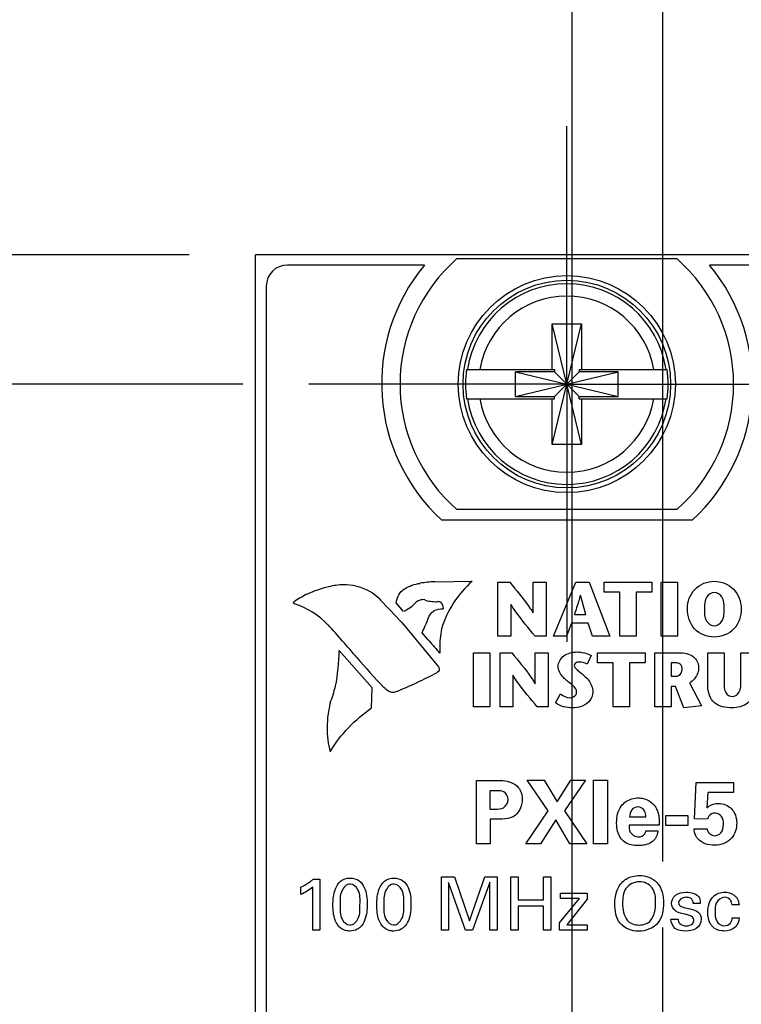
# Model space of a CAD drawing. Header units: inches. Extents: x 0 to 22, y 0 to 17.
# Tile 13 of 23: x 6.7 to 7.4, y 11.6 to 12.5. Entities that reach past the tile are written whole.
import ezdxf

# ---------------------------------------------------------------- set-up
doc = ezdxf.new("R2010")
doc.units = ezdxf.units.IN
doc.header["$LTSCALE"] = 1.21
doc.header["$MEASUREMENT"] = 0
doc.linetypes.add('CENTER', pattern=[0.6, 0.375, -0.075, 0.075, -0.075])
doc.layers.get('0').update_dxf_attribs({"linetype": 'CONTINUOUS'})
doc.layers.add('DEFAULT_1', color=7, linetype='CENTER')
doc.layers.add('DIMENSIONS', color=7, linetype='CONTINUOUS')
doc.styles.get("Standard").update_dxf_attribs({"font": 'txt', "width": 0.8})
doc.dimstyles.new('DIMSTYLE_1', dxfattribs={"dimtxt": 0.125, "dimasz": 0.18, "dimexe": 0.125, "dimexo": 0.0625, "dimgap": 0.03125, "dimtad": 0, "dimtih": 1, "dimtoh": 1, "dimzin": 0, "dimdsep": 46, "dimtxsty": 'STANDARD', "dimblk": '_FILLED', "dimblk1": '_FILLED', "dimblk2": '_FILLED', "dimcen": 0.09, "dimazin": 0, "dimtp": 0.01, "dimtm": 0.01, "dimtfac": 1, "dimtofl": 0, "dimtmove": 0, "dimatfit": 3, "dimldrblk": '_FILLED', "dimfxl": 1, "dimtolj": 1, "dimtzin": 0, "dimarcsym": 0})

# ---------------------------------------------------------------- blocks, each defined once
blk = doc.blocks.new('*D2')
at = {"layer": 'DIMENSIONS', "color": 2, "linetype": 'CONTINUOUS'}
for p, q in [((6.4569, 12.15322), (6.32665, 12.05578)), ((6.91037, 12.15322), (6.4569, 12.15322)), ((6.32665, 12.05578), (6.23487, 12.05578))]:
    blk.add_line(p, q, dxfattribs=at)
at = {"layer": 'DIMENSIONS', "color": 2, "linetype": 'CONTINUOUS', "insert": (6.17237, 12.11828), "char_height": 0.125, "width": 1.425, "attachment_point": 3, "line_spacing_factor": 0.9}
blk.add_mtext('122.45{\\ftxt.shx;\\W1.000000;\\H0.125000; }[4.821]', dxfattribs=at)
blk = doc.blocks.new('_FILLED')
at = {"color": 0, "linetype": 'BYBLOCK'}
blk.add_solid([(0, 0), (-1, 0.1736), (-1, -0.1736)], dxfattribs=at)
blk = doc.blocks.new('*D3')
at = {"layer": 'DIMENSIONS', "color": 2, "linetype": 'CONTINUOUS'}
blk.add_line((6.85987, 12.27522), (6.23487, 12.27522), dxfattribs=at)
at = {"layer": 'DIMENSIONS', "color": 2, "linetype": 'CONTINUOUS', "insert": (6.17237, 12.33772), "char_height": 0.125, "width": 1.425, "attachment_point": 3, "line_spacing_factor": 0.9}
blk.add_mtext('125.55{\\ftxt.shx;\\W1.000000;\\H0.125000; }[4.943]', dxfattribs=at)
blk = doc.blocks.new('*D13')
at = {"layer": 'DIMENSIONS', "color": 2, "linetype": 'CONTINUOUS'}
for p, q in [((7.07454, 12.8715), (7.07454, 12.96272)), ((7.22137, 12.78973), (7.07454, 12.8715)), ((7.22137, 9.49422), (7.22137, 12.78973))]:
    blk.add_line(p, q, dxfattribs=at)
at = {"layer": 'DIMENSIONS', "color": 2, "linetype": 'CONTINUOUS', "insert": (7.01204, 13.02522), "char_height": 0.125, "width": 1.425, "attachment_point": 1, "rotation": 90, "line_spacing_factor": 0.9}
blk.add_mtext('2X 0.13{\\ftxt.shx;\\W1.000000;\\H0.125000; }[.005]', dxfattribs=at)
blk = doc.blocks.new('*D20')
at = {"layer": 'DIMENSIONS', "color": 2, "linetype": 'CONTINUOUS'}
blk.add_line((7.44337, 10.02872), (7.44337, 12.96272), dxfattribs=at)
at = {"layer": 'DIMENSIONS', "color": 2, "linetype": 'CONTINUOUS', "insert": (7.38087, 13.02522), "char_height": 0.125, "width": 1.425, "attachment_point": 1, "rotation": 90, "line_spacing_factor": 0.9}
blk.add_mtext('2X 5.77{\\ftxt.shx;\\W1.000000;\\H0.125000; }[.227]', dxfattribs=at)
blk = doc.blocks.new('*D21')
at = {"layer": 'DIMENSIONS', "color": 2, "linetype": 'CONTINUOUS'}
for p, q in [((7.24973, 12.86987), (7.24973, 12.96272)), ((7.30709, 12.83986), (7.24973, 12.86987)), ((7.30709, 11.70244), (7.30709, 12.83986))]:
    blk.add_line(p, q, dxfattribs=at)
at = {"layer": 'DIMENSIONS', "color": 2, "linetype": 'CONTINUOUS', "insert": (7.18723, 13.02522), "char_height": 0.125, "width": 1.425, "attachment_point": 1, "rotation": 90, "line_spacing_factor": 0.9}
blk.add_mtext('2X 2.30{\\ftxt.shx;\\W1.000000;\\H0.125000; }[.091]', dxfattribs=at)

msp = doc.modelspace()

# ---------------------------------------------------------------- linework, layer by layer
at = {"color": 7, "linetype": 'CONTINUOUS'}
for p, q in [((6.92237, 7.13731), (6.92237, 12.27522)), ((7.71037, 12.27522), (6.92237, 12.27522)), ((7.11262, 12.27172), (7.32012, 12.27172)), ((7.08208, 12.26572), (6.95254, 12.26572)), ((7.68054, 12.26572), (7.35101, 12.26572)), ((6.93254, 12.24572), (6.93254, 8.17572)), ((7.20259, 12.09613), (7.23015, 12.21031)), ((7.20259, 12.167), (7.20259, 12.21031)), ((7.23015, 12.09613), (7.20259, 12.21031)), ((7.20259, 12.21031), (7.23015, 12.21031)), ((7.23015, 12.21031), (7.23015, 12.167)), ((7.12172, 12.167), (7.20466, 12.167)), ((7.16785, 12.14151), (7.16785, 12.16493)), ((7.16785, 12.14151), (7.26489, 12.16493)), ((7.20466, 12.16493), (7.16785, 12.16493)), ((7.16785, 12.16493), (7.26489, 12.14151)), ((7.20466, 12.167), (7.20466, 12.16493)), ((7.20466, 12.14151), (7.22808, 12.16493)), ((7.22808, 12.14151), (7.20466, 12.16493)), ((7.22808, 12.167), (7.22808, 12.16493)), ((7.22808, 12.167), (7.31102, 12.167)), ((7.26489, 12.16493), (7.22808, 12.16493)), ((7.26489, 12.14151), (7.26489, 12.16493)), ((7.12172, 12.13944), (7.20466, 12.13944)), ((7.16785, 12.14151), (7.20466, 12.14151)), ((7.20259, 12.09613), (7.20259, 12.13944)), ((7.20466, 12.13944), (7.20466, 12.14151)), ((7.22808, 12.13944), (7.22808, 12.14151)), ((7.22808, 12.14151), (7.26489, 12.14151)), ((7.22808, 12.13944), (7.31102, 12.13944)), ((7.23015, 12.13944), (7.23015, 12.09613)), ((7.23015, 12.09613), (7.20259, 12.09613)), ((7.32012, 12.03472), (7.11262, 12.03472)), ((7.3348, 12.02472), (7.09829, 12.02472))]:
    msp.add_line(p, q, dxfattribs=at)
at = {"color": 40, "linetype": 'CONTINUOUS'}
for p, q in [((7.09189, 11.96644), (7.127, 11.96704)), ((7.1513, 11.91524), (7.1513, 11.96627)), ((7.1513, 11.96627), (7.16248, 11.96627)), ((7.18464, 11.93704), (7.18464, 11.96627)), ((7.18464, 11.96627), (7.19674, 11.96627)), ((7.19674, 11.96627), (7.19674, 11.91524)), ((7.20393, 11.91524), (7.22473, 11.96628)), ((7.22473, 11.96628), (7.23762, 11.96628)), ((7.23762, 11.96628), (7.25701, 11.91524)), ((7.25167, 11.95672), (7.25167, 11.96627)), ((7.25167, 11.96627), (7.29654, 11.96627)), ((7.29654, 11.96627), (7.29654, 11.95672)), ((7.30535, 11.91524), (7.30535, 11.96627)), ((7.30535, 11.96627), (7.32074, 11.96627)), ((7.32074, 11.96627), (7.32074, 11.91524)), ((7.2342, 11.93551), (7.22924, 11.95374)), ((7.2664, 11.95672), (7.25167, 11.95672)), ((7.2664, 11.91524), (7.2664, 11.95672)), ((7.28181, 11.95672), (7.28181, 11.91524)), ((7.29654, 11.95672), (7.28181, 11.95672)), ((7.0623, 11.93845), (7.05519, 11.94674)), ((7.08218, 11.94935), (7.0802, 11.94964)), ((7.09979, 11.94088), (7.09982, 11.94156)), ((7.16343, 11.94514), (7.16343, 11.91524)), ((7.22349, 11.93551), (7.2342, 11.93551)), ((7.06056, 11.92802), (7.09507, 11.88626)), ((7.22085, 11.92742), (7.21597, 11.91524)), ((7.23667, 11.92742), (7.22085, 11.92742)), ((7.24069, 11.91524), (7.23667, 11.92742)), ((7.08511, 11.91215), (7.07966, 11.91842)), ((7.16343, 11.91524), (7.1513, 11.91524)), ((7.19674, 11.91524), (7.18646, 11.91524)), ((7.21597, 11.91524), (7.20393, 11.91524)), ((7.25701, 11.91524), (7.24069, 11.91524)), ((7.28181, 11.91524), (7.2664, 11.91524)), ((7.32074, 11.91524), (7.30535, 11.91524)), ((7.03241, 11.86644), (7.00148, 11.90158)), ((7.09651, 11.89916), (7.09515, 11.90057)), ((7.12827, 11.8484), (7.12827, 11.89943)), ((7.12827, 11.89943), (7.14365, 11.89943)), ((7.14365, 11.89943), (7.14365, 11.8484)), ((7.15328, 11.8484), (7.15328, 11.89943)), ((7.15328, 11.89943), (7.16443, 11.89943)), ((7.18662, 11.8702), (7.18662, 11.89943)), ((7.18662, 11.89943), (7.19872, 11.89943)), ((7.19872, 11.89943), (7.19872, 11.8484)), ((7.23944, 11.89682), (7.2355, 11.88879)), ((7.24549, 11.88988), (7.24549, 11.89943)), ((7.24549, 11.89943), (7.29033, 11.89943)), ((7.29033, 11.89943), (7.29033, 11.88988)), ((7.29947, 11.8484), (7.29947, 11.89943)), ((7.29947, 11.89943), (7.32223, 11.89943)), ((7.34952, 11.86815), (7.34952, 11.89936)), ((7.34952, 11.89936), (7.3649, 11.89936)), ((7.3649, 11.89936), (7.3649, 11.87268)), ((7.38079, 11.8729), (7.38079, 11.89936)), ((7.38079, 11.89936), (7.39409, 11.89936)), ((7.09509, 11.88626), (7.09594, 11.88477)), ((7.26022, 11.88988), (7.24549, 11.88988)), ((7.26022, 11.8484), (7.26022, 11.88988)), ((7.2756, 11.88988), (7.2756, 11.8484)), ((7.29033, 11.88988), (7.2756, 11.88988)), ((7.31485, 11.88988), (7.31485, 11.87735)), ((7.31894, 11.88988), (7.31485, 11.88988)), ((7.0958, 11.88234), (7.09382, 11.88086)), ((7.09588, 11.88401), (7.09575, 11.88237)), ((7.09585, 11.88483), (7.09588, 11.88401)), ((7.16538, 11.8783), (7.16538, 11.8484)), ((7.31485, 11.87735), (7.31924, 11.87735)), ((7.31485, 11.86772), (7.31485, 11.8484)), ((7.31886, 11.86772), (7.31485, 11.86772)), ((7.32695, 11.84752), (7.31886, 11.86772)), ((7.33213, 11.87108), (7.34344, 11.84919)), ((7.03203, 11.84743), (7.03241, 11.86644)), ((7.20583, 11.85212), (7.21049, 11.86058)), ((7.14365, 11.8484), (7.12827, 11.8484)), ((7.16538, 11.8484), (7.15328, 11.8484)), ((7.19872, 11.8484), (7.18844, 11.8484)), ((7.2756, 11.8484), (7.26022, 11.8484)), ((7.31485, 11.8484), (7.29947, 11.8484)), ((7.34344, 11.84919), (7.32695, 11.84752)), ((7.13106, 11.71888), (7.13106, 11.77893)), ((7.13106, 11.77893), (7.14964, 11.77893)), ((7.19881, 11.75003), (7.17906, 11.7791)), ((7.17906, 11.7791), (7.19497, 11.7791)), ((7.19497, 11.7791), (7.20714, 11.75861)), ((7.20714, 11.75861), (7.22013, 11.7791)), ((7.23395, 11.7791), (7.21412, 11.75011)), ((7.22013, 11.7791), (7.23395, 11.7791)), ((7.24172, 11.71888), (7.24172, 11.77927)), ((7.24172, 11.77927), (7.25464, 11.77927)), ((7.25464, 11.77927), (7.25464, 11.71888)), ((7.33706, 11.74254), (7.33839, 11.77693)), ((7.33839, 11.77693), (7.37363, 11.77693)), ((7.37363, 11.77693), (7.37363, 11.76744)), ((7.14381, 11.76919), (7.14381, 11.75186)), ((7.15031, 11.76919), (7.14381, 11.76919)), ((7.34939, 11.76744), (7.34864, 11.75303)), ((7.37363, 11.76744), (7.34939, 11.76744)), ((7.14381, 11.75186), (7.14896, 11.75186)), ((7.17765, 11.71888), (7.19881, 11.75003)), ((7.21412, 11.75011), (7.23512, 11.71888)), ((7.14413, 11.74228), (7.14413, 11.71888)), ((7.15288, 11.74228), (7.14413, 11.74228)), ((7.20589, 11.74153), (7.19147, 11.71888)), ((7.21929, 11.71888), (7.20589, 11.74153)), ((7.30345, 11.73678), (7.27522, 11.73678)), ((7.27563, 11.74454), (7.29088, 11.74454)), ((7.30989, 11.7362), (7.30989, 11.74562)), ((7.30989, 11.74562), (7.33055, 11.74562)), ((7.33055, 11.74562), (7.33055, 11.7362)), ((7.34913, 11.7422), (7.33706, 11.74254)), ((7.29113, 11.73137), (7.30238, 11.73137)), ((7.33055, 11.7362), (7.30989, 11.7362)), ((7.33656, 11.7332), (7.34889, 11.7332)), ((7.14413, 11.71888), (7.13106, 11.71888)), ((7.19147, 11.71888), (7.17765, 11.71888)), ((7.23512, 11.71888), (7.21929, 11.71888)), ((7.25464, 11.71888), (7.24172, 11.71888)), ((6.97702, 11.68564), (6.9832, 11.68564)), ((6.9832, 11.68564), (6.9832, 11.63754)), ((7.09805, 11.63754), (7.09805, 11.68773)), ((7.09805, 11.68773), (7.11035, 11.68773)), ((7.10479, 11.68245), (7.10479, 11.63754)), ((7.12064, 11.63754), (7.10479, 11.68245)), ((7.11035, 11.68773), (7.12454, 11.64637)), ((7.12454, 11.64637), (7.13906, 11.68773)), ((7.14371, 11.68272), (7.12723, 11.63754)), ((7.13906, 11.68773), (7.15052, 11.68773)), ((7.14371, 11.63754), (7.14371, 11.68272)), ((7.15052, 11.68773), (7.15052, 11.63754)), ((7.16346, 11.63754), (7.16346, 11.68773)), ((7.16346, 11.68773), (7.17041, 11.68773)), ((7.17041, 11.68773), (7.17041, 11.66618)), ((7.19425, 11.66618), (7.19425, 11.68773)), ((7.19425, 11.68773), (7.20121, 11.68773)), ((7.20121, 11.68773), (7.20121, 11.63754)), ((6.96534, 11.67112), (6.96534, 11.67807)), ((6.97653, 11.63754), (6.97653, 11.67807)), ((7.21054, 11.6675), (7.21054, 11.67244)), ((7.21054, 11.67244), (7.23563, 11.67244)), ((7.23563, 11.67244), (7.23563, 11.66688)), ((7.17041, 11.66618), (7.19425, 11.66618)), ((7.20956, 11.64428), (7.2282, 11.6675)), ((7.2282, 11.6675), (7.21054, 11.6675)), ((7.23563, 11.66688), (7.21637, 11.64261)), ((7.34244, 11.66278), (7.33577, 11.66278)), ((7.17041, 11.66021), (7.17041, 11.63754)), ((7.19425, 11.66021), (7.17041, 11.66021)), ((7.19425, 11.63754), (7.19425, 11.66021)), ((7.37897, 11.66124), (7.37236, 11.66124)), ((7.20956, 11.63754), (7.20956, 11.64428)), ((7.31464, 11.6479), (7.32152, 11.6479)), ((7.37265, 11.64915), (7.37925, 11.64915)), ((6.9832, 11.63754), (6.97653, 11.63754)), ((7.10479, 11.63754), (7.09805, 11.63754)), ((7.12723, 11.63754), (7.12064, 11.63754)), ((7.15052, 11.63754), (7.14371, 11.63754)), ((7.17041, 11.63754), (7.16346, 11.63754)), ((7.20121, 11.63754), (7.19425, 11.63754)), ((7.23563, 11.63754), (7.20956, 11.63754)), ((7.21637, 11.64261), (7.23563, 11.64261)), ((7.23563, 11.64261), (7.23563, 11.63754))]:
    msp.add_line(p, q, dxfattribs=at)
at = {"color": 7, "linetype": 'CONTINUOUS'}
for radius in [0.1025, 0.09803]:
    msp.add_circle((7.21637, 12.15322), radius, dxfattribs=at)
for centre, radius, start, end in [((7.21637, 12.15322), 0.1575, 131.20295, 228.79705), ((7.21637, 12.15322), 0.1575, 311.20295, 48.79705), ((6.95254, 12.24572), 0.02, 90, 180), ((7.21654, 12.15372), 0.175, 140.20818, 227.4886), ((7.21654, 12.15372), 0.175, 312.5114, 39.79182), ((7.21637, 12.15322), 0.09473, 8.36374, 171.63626), ((7.21637, 12.15322), 0.0832, 9.53359, 170.46641), ((7.21637, 12.15322), 0.09565, 171.71661, 188.28339), ((7.21637, 12.15322), 0.09565, 351.71661, 8.28339), ((7.21637, 12.15322), 0.09473, 188.36374, 351.63626), ((7.21637, 12.15322), 0.0832, 189.53359, 350.46641)]:
    msp.add_arc(centre, radius, start, end, dxfattribs=at)
at = {"color": 40, "linetype": 'CONTINUOUS'}
for centre, radius, start, end in [((7.01407, 11.86107), 0.10313, 102.61003, 114.83945), ((7.00548, 11.90986), 0.05375, 90.01539, 105.10984), ((7.00543, 11.90948), 0.05413, 77.27641, 89.95795), ((7.097, 11.84072), 0.12593, 92.34709, 98.73675), ((7.02565, 11.85041), 0.11787, 117.80767, 124.64234), ((5.10528, 10.09084), 2.68304, 43.21595, 43.83753), ((7.09007, 11.97086), 0.02294, 249.90272, 262.89476), ((7.09487, 12.02087), 0.07321, 264.01252, 269.24618), ((6.38914, 11.36858), 0.82012, 39.93067, 42.79311), ((6.96582, 11.97539), 0.1273, 333.41409, 339.95865), ((7.1961, 11.90366), 0.09978, 169.37834, 180.00752), ((7.25059, 12.04594), 0.21283, 218.97686, 223.08275), ((6.80533, 11.90486), 0.19618, 349.11859, 359.04356), ((7.45284, 12.26101), 0.5683, 220.09244, 223.93813), ((7.22156, 11.90367), 0.12525, 180.01243, 182.07275), ((6.91146, 12.21997), 0.38505, 291.99198, 298.26808), ((6.87154, 11.89835), 0.12994, 339.1113, 346.42413), ((7.12083, 11.82013), 0.13175, 166.0108, 170.54237), ((7.08704, 11.82903), 0.09701, 172.45294, 180.0612), ((7.08721, 11.82894), 0.09717, 180.01149, 193.70516)]:
    msp.add_arc(centre, radius, start, end, dxfattribs=at)
for points in [[(7.01735, 11.96231), (7.02613, 11.96089), (7.03482, 11.95596), (7.04057, 11.94918)], [(7.06301, 11.95968), (7.06744, 11.96258), (7.07269, 11.96446), (7.07795, 11.96505)], [(7.127, 11.96704), (7.11358, 11.95532), (7.10319, 11.93915), (7.09811, 11.92208)], [(7.05519, 11.94674), (7.05574, 11.95177), (7.05875, 11.95693), (7.0629, 11.95984)], [(6.95827, 11.9466), (6.95827, 11.9469), (6.95845, 11.94722), (6.9587, 11.94737)], [(6.95911, 11.94571), (6.9587, 11.94573), (6.95827, 11.94619), (6.95827, 11.9466)], [(6.99101, 11.92566), (6.98242, 11.93482), (6.97109, 11.94194), (6.95911, 11.94571)], [(7.07342, 11.94649), (7.07039, 11.94305), (7.06652, 11.94022), (7.06233, 11.93835)], [(7.07711, 11.94885), (7.07577, 11.94829), (7.0745, 11.94749), (7.07342, 11.94652)], [(7.0802, 11.94964), (7.07913, 11.94964), (7.07803, 11.94938), (7.07708, 11.94888)], [(7.09784, 11.94701), (7.09674, 11.94749), (7.09551, 11.94774), (7.09431, 11.94774)], [(7.09982, 11.94156), (7.09982, 11.94346), (7.09907, 11.94548), (7.09784, 11.94693)], [(7.08536, 11.93176), (7.08625, 11.93474), (7.08835, 11.93754), (7.09097, 11.93922)], [(7.09092, 11.93928), (7.09366, 11.94037), (7.09665, 11.94095), (7.0996, 11.94095)], [(7.2355, 11.88879), (7.2333, 11.89014), (7.23057, 11.89069), (7.22799, 11.89069)], [(7.22566, 11.86233), (7.22566, 11.86695), (7.22016, 11.86986), (7.21668, 11.8729)], [(7.04836, 11.86292), (7.04667, 11.864), (7.04508, 11.86527), (7.04361, 11.86663)], [(7.05199, 11.86201), (7.05075, 11.86201), (7.04948, 11.86231), (7.04838, 11.86287)], [(7.05571, 11.86294), (7.05458, 11.86234), (7.05327, 11.86201), (7.05199, 11.86201)], [(7.21049, 11.86058), (7.21298, 11.85865), (7.21608, 11.857), (7.21923, 11.857)], [(7.22186, 11.84745), (7.21629, 11.84745), (7.21016, 11.84862), (7.20583, 11.85212)], [(6.99275, 11.80592), (7.00268, 11.82216), (7.01633, 11.83659), (7.032, 11.8474)], [(7.27214, 11.75886), (7.27557, 11.76114), (7.27986, 11.76236), (7.28397, 11.76236)], [(7.35605, 11.71763), (7.35024, 11.71763), (7.34355, 11.71951), (7.33981, 11.72396)], [(6.97653, 11.67807), (6.97316, 11.67525), (6.96932, 11.67298), (6.96534, 11.67112)], [(7.32896, 11.67327), (7.33353, 11.67327), (7.33949, 11.67193), (7.34154, 11.66785)], [(7.26903, 11.6627), (7.26903, 11.65722), (7.27002, 11.65112), (7.27347, 11.64686)], [(7.34154, 11.66785), (7.34226, 11.66629), (7.34244, 11.66449), (7.34244, 11.66278)], [(7.34071, 11.65422), (7.34241, 11.65264), (7.34334, 11.65009), (7.34334, 11.64776)], [(7.27347, 11.64686), (7.27599, 11.64373), (7.28059, 11.64227), (7.2846, 11.64227)], [(7.2846, 11.64227), (7.28861, 11.64227), (7.29314, 11.64379), (7.29572, 11.64686)], [(7.32917, 11.64157), (7.33134, 11.64157), (7.33392, 11.6421), (7.33528, 11.64379)], [(7.33528, 11.64379), (7.33598, 11.64471), (7.33639, 11.64591), (7.33639, 11.64706)], [(7.34334, 11.64776), (7.34334, 11.64442), (7.34146, 11.64069), (7.33862, 11.63893)], [(7.33862, 11.63893), (7.3356, 11.63708), (7.3318, 11.63657), (7.32826, 11.63657)]]:
    msp.add_open_spline(points, degree=3, dxfattribs=at)
for points, knots in [([(7.16248, 11.96627), (7.16863, 11.95871), (7.17648, 11.94936), (7.18334, 11.93921), (7.18448, 11.93704)], [0, 0, 0, 0, 0.798932, 1, 1, 1, 1]), ([(7.33023, 11.94123), (7.33023, 11.94778), (7.33523, 11.96162), (7.34905, 11.96706), (7.35562, 11.96706)], [0, 0, 0, 0, 0.499173, 1, 1, 1, 1]), ([(7.35562, 11.96706), (7.36218, 11.96706), (7.37599, 11.96161), (7.38098, 11.94778), (7.38098, 11.94123)], [0, 0, 0, 0, 0.500571, 1, 1, 1, 1]), ([(7.2291, 11.95374), (7.22864, 11.95204), (7.2269, 11.94592), (7.22486, 11.9399), (7.22349, 11.93551)], [0, 0, 0, 0, 0.276395, 1, 1, 1, 1]), ([(7.35562, 11.95641), (7.35286, 11.95641), (7.34635, 11.95205), (7.34629, 11.94496), (7.34629, 11.94123)], [0, 0, 0, 0, 0.424773, 1, 1, 1, 1]), ([(7.36495, 11.94123), (7.36495, 11.94496), (7.36489, 11.95205), (7.35838, 11.95641), (7.35562, 11.95641)], [0, 0, 0, 0, 0.575197, 1, 1, 1, 1]), ([(7.18646, 11.91524), (7.18022, 11.92279), (7.17204, 11.93234), (7.16495, 11.94274), (7.16356, 11.94514)], [0, 0, 0, 0, 0.779596, 1, 1, 1, 1]), ([(7.35562, 11.91427), (7.34891, 11.91427), (7.33441, 11.91984), (7.33023, 11.93444), (7.33023, 11.94123)], [0, 0, 0, 0, 0.497116, 1, 1, 1, 1]), ([(7.34629, 11.94123), (7.34629, 11.93725), (7.34606, 11.92986), (7.35277, 11.9249), (7.35562, 11.9249)], [0, 0, 0, 0, 0.582913, 1, 1, 1, 1]), ([(7.38098, 11.94123), (7.38098, 11.93444), (7.37682, 11.91984), (7.36233, 11.91427), (7.35562, 11.91427)], [0, 0, 0, 0, 0.502972, 1, 1, 1, 1]), ([(7.35562, 11.9249), (7.35847, 11.9249), (7.36516, 11.92987), (7.36495, 11.93724), (7.36495, 11.94123)], [0, 0, 0, 0, 0.416828, 1, 1, 1, 1]), ([(7.16443, 11.89943), (7.1706, 11.89187), (7.17846, 11.88252), (7.18532, 11.87237), (7.18646, 11.8702)], [0, 0, 0, 0, 0.799011, 1, 1, 1, 1]), ([(7.20824, 11.88654), (7.20824, 11.89029), (7.21314, 11.89842), (7.22173, 11.90024), (7.22609, 11.90024)], [0, 0, 0, 0, 0.461994, 1, 1, 1, 1]), ([(7.22609, 11.90024), (7.22762, 11.90024), (7.23223, 11.89982), (7.2368, 11.89845), (7.23944, 11.89682)], [0, 0, 0, 0, 0.330764, 1, 1, 1, 1]), ([(7.32223, 11.89943), (7.32697, 11.89943), (7.33641, 11.8984), (7.34073, 11.88948), (7.34073, 11.88581)], [0, 0, 0, 0, 0.563568, 1, 1, 1, 1]), ([(7.21668, 11.8729), (7.21547, 11.87396), (7.21131, 11.87734), (7.20824, 11.88271), (7.20824, 11.88654)], [0, 0, 0, 0, 0.294592, 1, 1, 1, 1]), ([(7.22799, 11.89069), (7.22733, 11.89069), (7.22542, 11.8906), (7.22346, 11.88886), (7.22346, 11.88757)], [0, 0, 0, 0, 0.340247, 1, 1, 1, 1]), ([(7.22346, 11.88757), (7.22346, 11.88589), (7.22727, 11.88226), (7.23065, 11.87973), (7.23274, 11.87779)], [0, 0, 0, 0, 0.372076, 1, 1, 1, 1]), ([(7.32535, 11.88361), (7.32535, 11.88541), (7.32423, 11.88928), (7.32048, 11.88988), (7.31894, 11.88988)], [0, 0, 0, 0, 0.539471, 1, 1, 1, 1]), ([(7.34073, 11.88581), (7.34073, 11.88404), (7.34018, 11.87812), (7.33582, 11.87289), (7.33213, 11.87108)], [0, 0, 0, 0, 0.300944, 1, 1, 1, 1]), ([(7.18844, 11.8484), (7.1822, 11.85595), (7.17402, 11.8655), (7.16693, 11.8759), (7.16554, 11.8783)], [0, 0, 0, 0, 0.779591, 1, 1, 1, 1]), ([(7.23274, 11.87779), (7.23416, 11.87647), (7.23841, 11.87241), (7.2409, 11.86642), (7.2409, 11.86248)], [0, 0, 0, 0, 0.330898, 1, 1, 1, 1]), ([(7.31924, 11.87735), (7.32016, 11.87735), (7.32334, 11.87794), (7.32535, 11.8814), (7.32535, 11.88361)], [0, 0, 0, 0, 0.29194, 1, 1, 1, 1]), ([(7.37206, 11.84745), (7.36645, 11.84745), (7.35357, 11.84945), (7.34952, 11.86239), (7.34952, 11.86815)], [0, 0, 0, 0, 0.493079, 1, 1, 1, 1]), ([(7.3649, 11.87268), (7.3649, 11.86906), (7.36408, 11.86228), (7.37031, 11.85809), (7.37279, 11.85809)], [0, 0, 0, 0, 0.592627, 1, 1, 1, 1]), ([(7.39409, 11.86852), (7.39409, 11.86267), (7.38984, 11.85012), (7.37743, 11.84745), (7.37206, 11.84745)], [0, 0, 0, 0, 0.521127, 1, 1, 1, 1]), ([(7.37279, 11.85809), (7.37513, 11.85809), (7.38092, 11.86259), (7.38079, 11.86915), (7.38079, 11.8729)], [0, 0, 0, 0, 0.384012, 1, 1, 1, 1]), ([(7.21923, 11.857), (7.22141, 11.857), (7.22503, 11.85837), (7.22566, 11.8615), (7.22566, 11.86233)], [0, 0, 0, 0, 0.72364, 1, 1, 1, 1]), ([(7.2409, 11.86248), (7.2409, 11.85916), (7.23702, 11.8502), (7.22731, 11.84745), (7.22186, 11.84745)], [0, 0, 0, 0, 0.378641, 1, 1, 1, 1]), ([(7.14964, 11.77893), (7.15171, 11.77893), (7.159, 11.77896), (7.16712, 11.77645), (7.17054, 11.77236)], [0, 0, 0, 0, 0.279543, 1, 1, 1, 1]), ([(7.16089, 11.76102), (7.16089, 11.76374), (7.15802, 11.76938), (7.15255, 11.76919), (7.15031, 11.76919)], [0, 0, 0, 0, 0.547271, 1, 1, 1, 1]), ([(7.17054, 11.77236), (7.17129, 11.77145), (7.17349, 11.76807), (7.1742, 11.76394), (7.1742, 11.76111)], [0, 0, 0, 0, 0.29219, 1, 1, 1, 1]), ([(7.14896, 11.75186), (7.1515, 11.75186), (7.15765, 11.75163), (7.16089, 11.75797), (7.16089, 11.76102)], [0, 0, 0, 0, 0.454195, 1, 1, 1, 1]), ([(7.1742, 11.76111), (7.1742, 11.75943), (7.17366, 11.75342), (7.1702, 11.74749), (7.16654, 11.74512)], [0, 0, 0, 0, 0.278259, 1, 1, 1, 1]), ([(7.2634, 11.73896), (7.2634, 11.74438), (7.265, 11.75242), (7.27048, 11.75771), (7.27214, 11.75886)], [0, 0, 0, 0, 0.728604, 1, 1, 1, 1]), ([(7.28397, 11.76236), (7.28553, 11.76236), (7.29231, 11.7618), (7.29866, 11.75689), (7.30095, 11.75219)], [0, 0, 0, 0, 0.229482, 1, 1, 1, 1]), ([(7.34864, 11.75303), (7.34916, 11.75348), (7.35212, 11.75612), (7.35636, 11.75719), (7.35963, 11.75719)], [0, 0, 0, 0, 0.173684, 1, 1, 1, 1]), ([(7.35963, 11.75719), (7.36397, 11.75719), (7.37375, 11.75353), (7.37679, 11.74355), (7.37679, 11.7387)], [0, 0, 0, 0, 0.472615, 1, 1, 1, 1]), ([(7.28355, 11.75394), (7.28137, 11.75394), (7.27663, 11.75162), (7.27575, 11.74682), (7.27563, 11.74454)], [0, 0, 0, 0, 0.488787, 1, 1, 1, 1]), ([(7.29088, 11.74454), (7.29088, 11.74637), (7.29065, 11.75093), (7.28605, 11.75394), (7.28355, 11.75394)], [0, 0, 0, 0, 0.42357, 1, 1, 1, 1]), ([(7.30095, 11.75219), (7.30164, 11.75081), (7.30345, 11.74584), (7.30364, 11.74048), (7.30345, 11.73678)], [0, 0, 0, 0, 0.294167, 1, 1, 1, 1]), ([(7.35655, 11.74803), (7.35537, 11.74803), (7.35192, 11.74747), (7.34978, 11.74426), (7.34913, 11.7422)], [0, 0, 0, 0, 0.35306, 1, 1, 1, 1]), ([(7.36429, 11.73762), (7.36429, 11.74012), (7.36379, 11.74532), (7.35879, 11.74803), (7.35655, 11.74803)], [0, 0, 0, 0, 0.527615, 1, 1, 1, 1]), ([(7.16654, 11.74512), (7.16544, 11.74441), (7.16109, 11.74249), (7.15628, 11.74228), (7.15288, 11.74228)], [0, 0, 0, 0, 0.277496, 1, 1, 1, 1]), ([(7.26881, 11.72254), (7.26589, 11.72558), (7.26368, 11.73154), (7.2634, 11.73734), (7.2634, 11.73896)], [0, 0, 0, 0, 0.722366, 1, 1, 1, 1]), ([(7.27522, 11.73678), (7.27522, 11.73454), (7.27524, 11.72902), (7.28086, 11.72554), (7.2838, 11.72554)], [0, 0, 0, 0, 0.433759, 1, 1, 1, 1]), ([(7.35572, 11.72671), (7.35789, 11.72671), (7.36327, 11.729), (7.36429, 11.73471), (7.36429, 11.73762)], [0, 0, 0, 0, 0.427015, 1, 1, 1, 1]), ([(7.37679, 11.7387), (7.37679, 11.73369), (7.37366, 11.72207), (7.36183, 11.71763), (7.35605, 11.71763)], [0, 0, 0, 0, 0.464169, 1, 1, 1, 1]), ([(7.2838, 11.72554), (7.28606, 11.72554), (7.28978, 11.72713), (7.29088, 11.73036), (7.29113, 11.73137)], [0, 0, 0, 0, 0.685505, 1, 1, 1, 1]), ([(7.30238, 11.73137), (7.30233, 11.73078), (7.30197, 11.72744), (7.30029, 11.72421), (7.29838, 11.72221)], [0, 0, 0, 0, 0.177041, 1, 1, 1, 1]), ([(7.33981, 11.72396), (7.33914, 11.72476), (7.33727, 11.72754), (7.33664, 11.73094), (7.33656, 11.7332)], [0, 0, 0, 0, 0.315513, 1, 1, 1, 1]), ([(7.34889, 11.7332), (7.34885, 11.73267), (7.34937, 11.72939), (7.35297, 11.72671), (7.35572, 11.72671)], [0, 0, 0, 0, 0.161611, 1, 1, 1, 1]), ([(7.28363, 11.7173), (7.28256, 11.7173), (7.27731, 11.71757), (7.27174, 11.7195), (7.26881, 11.72254)], [0, 0, 0, 0, 0.202174, 1, 1, 1, 1]), ([(7.29838, 11.72221), (7.2958, 11.71949), (7.29031, 11.71763), (7.28513, 11.7173), (7.28363, 11.7173)], [0, 0, 0, 0, 0.715382, 1, 1, 1, 1]), ([(6.96534, 11.67807), (6.96858, 11.67976), (6.97258, 11.68218), (6.97627, 11.68501), (6.97702, 11.68564)], [0, 0, 0, 0, 0.787652, 1, 1, 1, 1]), ([(6.99555, 11.66103), (6.99555, 11.66625), (6.99616, 11.67449), (7.00213, 11.68469), (7.00852, 11.68661), (7.01167, 11.68661)], [0, 0, 0, 0, 0.46429, 0.719361, 1, 1, 1, 1]), ([(7.01174, 11.68105), (7.00831, 11.68105), (7.0016, 11.67363), (7.00222, 11.66577), (7.00222, 11.66139)], [0, 0, 0, 0, 0.439106, 1, 1, 1, 1]), ([(7.01167, 11.68661), (7.01466, 11.68661), (7.02064, 11.6851), (7.02716, 11.67564), (7.0278, 11.66743), (7.0278, 11.66215)], [0, 0, 0, 0, 0.273495, 0.516293, 1, 1, 1, 1]), ([(7.02106, 11.66152), (7.02106, 11.66626), (7.02188, 11.67442), (7.0148, 11.68105), (7.01174, 11.68105)], [0, 0, 0, 0, 0.607783, 1, 1, 1, 1]), ([(7.03693, 11.66103), (7.03693, 11.66625), (7.03755, 11.67449), (7.04351, 11.68468), (7.0499, 11.68661), (7.05306, 11.68661)], [0, 0, 0, 0, 0.464373, 0.719487, 1, 1, 1, 1]), ([(7.05312, 11.68105), (7.04969, 11.68105), (7.04298, 11.67363), (7.0436, 11.66577), (7.0436, 11.66139)], [0, 0, 0, 0, 0.439106, 1, 1, 1, 1]), ([(7.05306, 11.68661), (7.05604, 11.68661), (7.06203, 11.6851), (7.06854, 11.67564), (7.06918, 11.66743), (7.06918, 11.66215)], [0, 0, 0, 0, 0.273495, 0.516293, 1, 1, 1, 1]), ([(7.06244, 11.66152), (7.06244, 11.66626), (7.06326, 11.67442), (7.05618, 11.68105), (7.05312, 11.68105)], [0, 0, 0, 0, 0.607783, 1, 1, 1, 1]), ([(7.26171, 11.66229), (7.26171, 11.66386), (7.26202, 11.67089), (7.26443, 11.67827), (7.26819, 11.68231)], [0, 0, 0, 0, 0.221666, 1, 1, 1, 1]), ([(7.26819, 11.68231), (7.26941, 11.68363), (7.27419, 11.6876), (7.2806, 11.68905), (7.28494, 11.68905)], [0, 0, 0, 0, 0.292816, 1, 1, 1, 1]), ([(7.285, 11.68321), (7.28025, 11.68321), (7.26977, 11.67815), (7.26903, 11.66753), (7.26903, 11.6627)], [0, 0, 0, 0, 0.496439, 1, 1, 1, 1]), ([(7.28494, 11.68905), (7.29087, 11.68905), (7.30484, 11.68424), (7.3076, 11.66989), (7.3076, 11.66312)], [0, 0, 0, 0, 0.467347, 1, 1, 1, 1]), ([(7.30024, 11.66319), (7.30024, 11.66808), (7.29959, 11.67853), (7.28941, 11.68321), (7.285, 11.68321)], [0, 0, 0, 0, 0.525759, 1, 1, 1, 1]), ([(7.31533, 11.6627), (7.31533, 11.66556), (7.3187, 11.67207), (7.32554, 11.67327), (7.32896, 11.67327)], [0, 0, 0, 0, 0.45519, 1, 1, 1, 1]), ([(7.3495, 11.6545), (7.3495, 11.65977), (7.35196, 11.67001), (7.3616, 11.67334), (7.36535, 11.67334)], [0, 0, 0, 0, 0.583711, 1, 1, 1, 1]), ([(7.36535, 11.67334), (7.36608, 11.67334), (7.36994, 11.67312), (7.37403, 11.67145), (7.37605, 11.66903)], [0, 0, 0, 0, 0.187823, 1, 1, 1, 1]), ([(7.3076, 11.66312), (7.3076, 11.65678), (7.30557, 11.64233), (7.29109, 11.63636), (7.28438, 11.63636)], [0, 0, 0, 0, 0.485904, 1, 1, 1, 1]), ([(7.29572, 11.64686), (7.29674, 11.64811), (7.29954, 11.6532), (7.30024, 11.65908), (7.30024, 11.66319)], [0, 0, 0, 0, 0.282035, 1, 1, 1, 1]), ([(7.32874, 11.65228), (7.32552, 11.65302), (7.31907, 11.65366), (7.31533, 11.65992), (7.31533, 11.6627)], [0, 0, 0, 0, 0.544069, 1, 1, 1, 1]), ([(7.32903, 11.66847), (7.32852, 11.66847), (7.3256, 11.66845), (7.32194, 11.66595), (7.32194, 11.66347)], [0, 0, 0, 0, 0.169871, 1, 1, 1, 1]), ([(7.32194, 11.66347), (7.32194, 11.66279), (7.32253, 11.6603), (7.32524, 11.65946), (7.32687, 11.65902)], [0, 0, 0, 0, 0.287186, 1, 1, 1, 1]), ([(7.33577, 11.66278), (7.33584, 11.66457), (7.33409, 11.66832), (7.3305, 11.66847), (7.32903, 11.66847)], [0, 0, 0, 0, 0.549918, 1, 1, 1, 1]), ([(7.36542, 11.66855), (7.36219, 11.66855), (7.35637, 11.66394), (7.35637, 11.65795), (7.35637, 11.6554)], [0, 0, 0, 0, 0.55874, 1, 1, 1, 1]), ([(7.37236, 11.66124), (7.37224, 11.66271), (7.37166, 11.66654), (7.3676, 11.66855), (7.36542, 11.66855)], [0, 0, 0, 0, 0.402213, 1, 1, 1, 1]), ([(7.37605, 11.66903), (7.37664, 11.66835), (7.37829, 11.66604), (7.37884, 11.66316), (7.37897, 11.66124)], [0, 0, 0, 0, 0.317496, 1, 1, 1, 1]), ([(6.99867, 11.64456), (6.99823, 11.64544), (6.99601, 11.65062), (6.99555, 11.6564), (6.99555, 11.66103)], [0, 0, 0, 0, 0.17519, 1, 1, 1, 1]), ([(7.00222, 11.66139), (7.00222, 11.65683), (7.00162, 11.64888), (7.00852, 11.64234), (7.01161, 11.64234)], [0, 0, 0, 0, 0.596522, 1, 1, 1, 1]), ([(7.01161, 11.64234), (7.01495, 11.64234), (7.02154, 11.6495), (7.02106, 11.65721), (7.02106, 11.66152)], [0, 0, 0, 0, 0.436557, 1, 1, 1, 1]), ([(7.0278, 11.66215), (7.0278, 11.65959), (7.02755, 11.65196), (7.02491, 11.64379), (7.02113, 11.64025)], [0, 0, 0, 0, 0.330109, 1, 1, 1, 1]), ([(7.04006, 11.64456), (7.03962, 11.64544), (7.0374, 11.65062), (7.03693, 11.6564), (7.03693, 11.66103)], [0, 0, 0, 0, 0.175214, 1, 1, 1, 1]), ([(7.0436, 11.66139), (7.0436, 11.65683), (7.04301, 11.64888), (7.04991, 11.64234), (7.05299, 11.64234)], [0, 0, 0, 0, 0.596639, 1, 1, 1, 1]), ([(7.05299, 11.64234), (7.05633, 11.64234), (7.06292, 11.6495), (7.06244, 11.65721), (7.06244, 11.66152)], [0, 0, 0, 0, 0.436555, 1, 1, 1, 1]), ([(7.06918, 11.66215), (7.06918, 11.65959), (7.06893, 11.65196), (7.0663, 11.64379), (7.06251, 11.64025)], [0, 0, 0, 0, 0.330109, 1, 1, 1, 1]), ([(7.28438, 11.63636), (7.27792, 11.63636), (7.26371, 11.64182), (7.26171, 11.65603), (7.26171, 11.66229)], [0, 0, 0, 0, 0.507954, 1, 1, 1, 1]), ([(7.32687, 11.65902), (7.32886, 11.65855), (7.33352, 11.6574), (7.33862, 11.65617), (7.34071, 11.65422)], [0, 0, 0, 0, 0.416281, 1, 1, 1, 1]), ([(7.35367, 11.64116), (7.35311, 11.64181), (7.35028, 11.64562), (7.3495, 11.65065), (7.3495, 11.6545)], [0, 0, 0, 0, 0.1835, 1, 1, 1, 1]), ([(7.35637, 11.6554), (7.35637, 11.65215), (7.3563, 11.64569), (7.36236, 11.64157), (7.36507, 11.64157)], [0, 0, 0, 0, 0.54529, 1, 1, 1, 1]), ([(7.01153, 11.63657), (7.01004, 11.63657), (7.0048, 11.63724), (7.00032, 11.64121), (6.99867, 11.64456)], [0, 0, 0, 0, 0.284868, 1, 1, 1, 1]), ([(7.05292, 11.63657), (7.05143, 11.63657), (7.04619, 11.63724), (7.0417, 11.64121), (7.04006, 11.64456)], [0, 0, 0, 0, 0.285315, 1, 1, 1, 1]), ([(7.32826, 11.63657), (7.32499, 11.63657), (7.31778, 11.63751), (7.31461, 11.64465), (7.31464, 11.6479)], [0, 0, 0, 0, 0.502028, 1, 1, 1, 1]), ([(7.32152, 11.6479), (7.32148, 11.64643), (7.3227, 11.64245), (7.32697, 11.64157), (7.32917, 11.64157)], [0, 0, 0, 0, 0.399897, 1, 1, 1, 1]), ([(7.33639, 11.64706), (7.33639, 11.6491), (7.3329, 11.65161), (7.32988, 11.65202), (7.32874, 11.65228)], [0, 0, 0, 0, 0.635643, 1, 1, 1, 1]), ([(7.36507, 11.64157), (7.36718, 11.64157), (7.37146, 11.64321), (7.37257, 11.64737), (7.37265, 11.64915)], [0, 0, 0, 0, 0.541591, 1, 1, 1, 1]), ([(7.37925, 11.64915), (7.37906, 11.64594), (7.37609, 11.63888), (7.36873, 11.63664), (7.36514, 11.63664)], [0, 0, 0, 0, 0.472607, 1, 1, 1, 1]), ([(7.02113, 11.64025), (7.02034, 11.63951), (7.0175, 11.63743), (7.01392, 11.63657), (7.01153, 11.63657)], [0, 0, 0, 0, 0.312179, 1, 1, 1, 1]), ([(7.06251, 11.64025), (7.06172, 11.63951), (7.05889, 11.63743), (7.05531, 11.63657), (7.05292, 11.63657)], [0, 0, 0, 0, 0.312394, 1, 1, 1, 1]), ([(7.36514, 11.63664), (7.36438, 11.63664), (7.36025, 11.63688), (7.35596, 11.63865), (7.35367, 11.64116)], [0, 0, 0, 0, 0.18254, 1, 1, 1, 1])]:
    msp.add_open_spline(points, degree=3, knots=knots, dxfattribs=at)
at = {"layer": 'DEFAULT_1', "color": 7, "linetype": 'CENTER'}
for p, q in [((7.21637, 12.30273), (7.21637, 12.39672)), ((7.21637, 12.15322), (7.21637, 12.30273)), ((7.06686, 12.15322), (6.97287, 12.15322)), ((7.21637, 12.15322), (7.06686, 12.15322)), ((7.21637, 12.15322), (7.21637, 11.90972)), ((7.21637, 12.15322), (7.45987, 12.15322)), ((7.30709, 11.31022), (7.30709, 11.63994))]:
    msp.add_line(p, q, dxfattribs=at)

# ---------------------------------------------------------------- dimensions: what is measured, and where the dimension line sits
at = {"layer": 'DIMENSIONS', "color": 2, "linetype": 'CONTINUOUS'}
for feature_location, offset, origin, picture, middle in [((7.2213692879, 9.4942195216), (-0.1468267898, 3.4685), (7.2163692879, 9.4317195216), '*D13', (7.0745424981, 13.7377195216)), ((7.30709, 11.70244), (-0.05736, 1.26028), (7.21637, 11.63994), '*D21', (7.24973, 13.73772)), ((7.44337, 10.02872), (0, 2.934), (7.21637, 9.96622), '*D20', (7.44337, 13.73772))]:
    dim = msp.add_ordinate_dim(feature_location=feature_location, offset=offset, dtype=1, origin=origin, text='2X <>', dimstyle='DIMSTYLE_1', dxfattribs=at)
    dim.commit()
    dim.dimension.update_dxf_attribs({"geometry": picture, "text_midpoint": middle})
for feature_location, offset, origin, picture, middle in [((6.85987, 12.27522), (-0.625, 0), (6.92237, 7.33231), '*D3', (5.45987, 12.27522)), ((6.91037, 12.15322), (-0.6755, -0.09744), (6.97287, 7.33231), '*D2', (5.45987, 12.05578))]:
    dim = msp.add_ordinate_dim(feature_location=feature_location, offset=offset, dtype=0, origin=origin, dimstyle='DIMSTYLE_1', dxfattribs=at)
    dim.commit()
    dim.dimension.update_dxf_attribs({"geometry": picture, "text_midpoint": middle})

doc.saveas('drawing.dxf')
